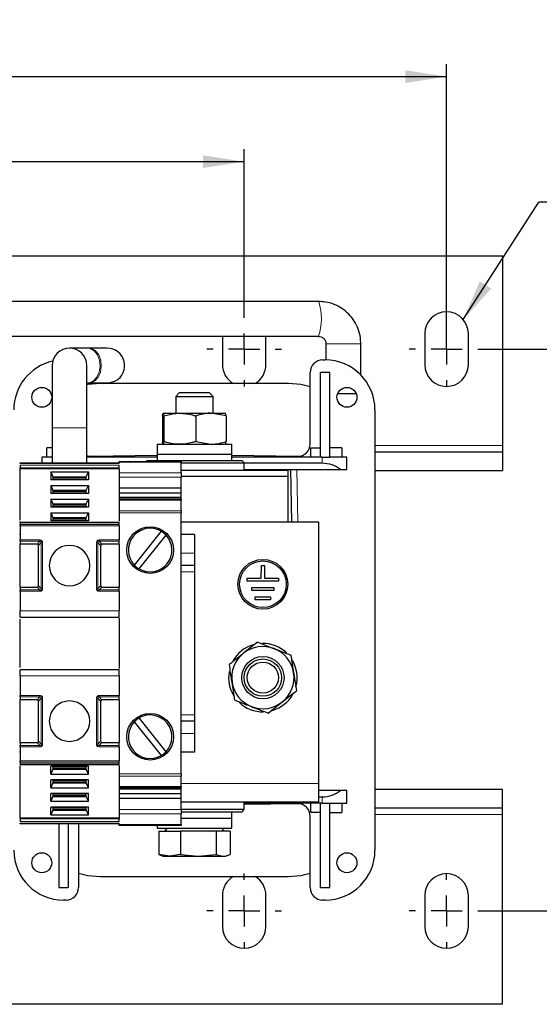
# Model space of a CAD drawing. Header units: millimetres. Extents: x 5 to 418, y 2 to 292.
# Tile 8 of 39: x 116 to 158, y 65 to 144. Entities that reach past the tile are written whole.
import ezdxf

# ---------------------------------------------------------------- set-up
doc = ezdxf.new("R2010")
doc.units = ezdxf.units.MM
doc.layers.add('SLD-0', color=7, linetype='Continuous')
doc.styles.add('SLDTEXTSTYLE0', font='TXT', dxfattribs={"width": 0.605})
doc.dimstyles.new('SLDDIMSTYLE0', dxfattribs={"dimtxt": 3.5, "dimasz": 3.302, "dimexe": 0, "dimexo": 0.0625, "dimgap": 0.875, "dimtad": 1, "dimlfac": 2, "dimrnd": 1e-09, "dimzin": 12, "dimdsep": 46, "dimtxsty": 'SLDTEXTSTYLE0', "dimsah": 1, "dimcen": 0.09, "dimadec": 0, "dimazin": 3, "dimtfac": 1, "dimtofl": 0, "dimtmove": 0, "dimatfit": 3, "dimfxl": 1, "dimfrac": 2, "dimtolj": 1, "dimtzin": 12, "dimarcsym": 0})
doc.dimstyles.new('SLDDIMSTYLE1', dxfattribs={"dimtxt": 3.5, "dimasz": 3.302, "dimexe": 0, "dimexo": 0.0625, "dimgap": 0.875, "dimtad": 1, "dimdec": 0, "dimlfac": 2, "dimrnd": 1e-09, "dimzin": 12, "dimdsep": 46, "dimtxsty": 'SLDTEXTSTYLE0', "dimsah": 1, "dimcen": 0.09, "dimadec": 0, "dimazin": 3, "dimtfac": 1, "dimtofl": 0, "dimtmove": 0, "dimatfit": 3, "dimfxl": 1, "dimfrac": 2, "dimtolj": 1, "dimtzin": 12, "dimarcsym": 0})
doc.dimstyles.new('SLDDIMSTYLE2', dxfattribs={"dimtxt": 0.18, "dimasz": 3.302, "dimexe": 0, "dimexo": 0.0625, "dimgap": 0, "dimtad": 0, "dimtih": 1, "dimtoh": 1, "dimdec": 0, "dimrnd": 1e-09, "dimzin": 0, "dimdsep": 46, "dimtxsty": 'Standard', "dimsah": 1, "dimcen": 0.09, "dimadec": 0, "dimazin": 0, "dimtfac": 3.302, "dimtdec": 0, "dimtofl": 0, "dimtmove": 0, "dimatfit": 3, "dimfxl": 1, "dimfrac": 2, "dimtolj": 1, "dimtzin": 0, "dimarcsym": 0})

# ---------------------------------------------------------------- blocks, each defined once
blk = doc.blocks.new('_D_4')
at = {"layer": 'SLD-0'}
for p, q in [((153.644, 117.838), (166.144, 117.838)), ((165.144, 117.838), (165.144, 72.688)), ((153.644, 72.688), (166.144, 72.688))]:
    blk.add_line(p, q, dxfattribs=at)
for points in [[(165.144, 117.838), (164.636, 114.536), (165.652, 114.536)], [(165.144, 72.688), (165.652, 75.99), (164.636, 75.99)]]:
    blk.add_solid(points, dxfattribs=at)
at = {"layer": 'SLD-0', "insert": (160.633, 92.589), "char_height": 3.5, "attachment_point": 1, "rotation": 90, "style": 'SLDTEXTSTYLE0'}
blk.add_mtext('90', dxfattribs=at)
blk = doc.blocks.new('_D_5')
at = {"layer": 'SLD-0'}
for p, q in [((66.394, 120.838), (66.394, 133.898)), ((134.394, 120.838), (134.394, 133.898)), ((66.394, 132.898), (134.394, 132.898))]:
    blk.add_line(p, q, dxfattribs=at)
for points in [[(66.394, 132.898), (69.696, 132.39), (69.696, 133.406)], [(134.394, 132.898), (131.092, 133.406), (131.092, 132.39)]]:
    blk.add_solid(points, dxfattribs=at)
at = {"layer": 'SLD-0', "insert": (96.384, 137.41), "char_height": 3.5, "attachment_point": 1, "style": 'SLDTEXTSTYLE0'}
blk.add_mtext('136', dxfattribs=at)
blk = doc.blocks.new('_D_6')
at = {"layer": 'SLD-0'}
for p, q in [((50.144, 119.088), (50.144, 140.732)), ((150.644, 119.088), (150.644, 140.732)), ((50.144, 139.732), (150.644, 139.732))]:
    blk.add_line(p, q, dxfattribs=at)
for points in [[(50.144, 139.732), (53.446, 139.224), (53.446, 140.24)], [(150.644, 139.732), (147.342, 140.24), (147.342, 139.224)]]:
    blk.add_solid(points, dxfattribs=at)
at = {"layer": 'SLD-0', "insert": (96.384, 144.244), "char_height": 3.5, "attachment_point": 1, "style": 'SLDTEXTSTYLE0'}
blk.add_mtext('201', dxfattribs=at)
blk = doc.blocks.new('SW_NOTE_0_17')
at = {"layer": 'SLD-0', "color": 0}
blk.add_line((14.318, 0), (0, 0), dxfattribs=at)
at = {"layer": 'SLD-0', "color": 0, "attachment_point": 1, "style": 'SLDTEXTSTYLE0'}
for s, insert, char_height in [('für M6', (0.497, 9.761), 3.5), ('for M6', (1.687, 4.096), 3.175)]:
    blk.add_mtext(s, dxfattribs=dict(at, insert=insert, char_height=char_height))
blk = doc.blocks.new('SW_CENTERMARKSYMBOL_2')
at = {"layer": 'SLD-0', "color": 0}
for p, q in [((0, 2.5), (0, 3)), ((0, 0), (0, 1.25)), ((-2.5, 0), (-3, 0)), ((0, 0), (-1.25, 0)), ((0, 0), (0, -1.25)), ((0, 0), (1.25, 0)), ((2.5, 0), (3, 0)), ((0, -2.5), (0, -3))]:
    blk.add_line(p, q, dxfattribs=at)
blk = doc.blocks.new('SW_CENTERMARKSYMBOL_3')
at = {"layer": 'SLD-0', "color": 0}
for p, q in [((0, 2.5), (0, 3)), ((0, 0), (0, 1.25)), ((-2.5, 0), (-3, 0)), ((0, 0), (-1.25, 0)), ((0, 0), (0, -1.25)), ((0, 0), (1.25, 0)), ((2.5, 0), (3, 0)), ((0, -2.5), (0, -3))]:
    blk.add_line(p, q, dxfattribs=at)
blk = doc.blocks.new('SW_CENTERMARKSYMBOL_4')
at = {"layer": 'SLD-0', "color": 0}
for p, q in [((0, 2.5), (0, 3)), ((0, 0), (0, 1.25)), ((-2.5, 0), (-3, 0)), ((0, 0), (-1.25, 0)), ((0, 0), (0, -1.25)), ((0, 0), (1.25, 0)), ((2.5, 0), (3, 0)), ((0, -2.5), (0, -3))]:
    blk.add_line(p, q, dxfattribs=at)
blk = doc.blocks.new('SW_CENTERMARKSYMBOL_5')
at = {"layer": 'SLD-0', "color": 0}
for p, q in [((0, 2.5), (0, 3)), ((0, 0), (0, 1.25)), ((-2.5, 0), (-3, 0)), ((0, 0), (-1.25, 0)), ((0, 0), (0, -1.25)), ((0, 0), (1.25, 0)), ((2.5, 0), (3, 0)), ((0, -2.5), (0, -3))]:
    blk.add_line(p, q, dxfattribs=at)

msp = doc.modelspace()

# ---------------------------------------------------------------- linework, layer by layer
at = {"color": 7, "linetype": 'Continuous', "lineweight": 25}
for p, q in [((45.6444, 125.338), (155.1444, 125.338)), ((155.1444, 125.338), (155.1444, 110.088)), ((140.3718, 121.663), (102.9553, 121.663)), ((102.9553, 118.863), (140.3718, 118.863)), ((132.6444, 118.863), (132.6444, 116.588)), ((136.1444, 116.588), (136.1444, 118.863)), ((148.8944, 119.088), (148.8944, 116.588)), ((152.3944, 116.588), (152.3944, 119.088)), ((121.8338, 117.913), (120.3694, 117.913)), ((121.9299, 117.913), (121.8338, 117.913)), ((123.3944, 117.913), (121.9299, 117.913)), ((140.9569, 118.263), (140.9569, 116.9625)), ((143.7569, 115.7569), (143.7569, 118.263)), ((118.9694, 116.513), (118.9694, 111.513)), ((121.7694, 111.513), (121.7694, 116.513)), ((140.6944, 116.963), (140.8944, 116.963)), ((139.6944, 110.2213), (139.6944, 115.963)), ((140.5194, 109.163), (140.5194, 115.963)), ((141.2694, 115.963), (140.5194, 115.963)), ((141.2694, 109.163), (141.2694, 115.963)), ((121.7694, 115.113), (121.8338, 115.113)), ((121.8338, 115.113), (121.9299, 115.113)), ((121.9299, 115.113), (123.3944, 115.113)), ((137.9569, 115.0755), (122.8319, 115.0755)), ((123.0346, 115.0755), (123.5183, 115.1185)), ((129.2011, 114.338), (128.8944, 114.0312)), ((128.8944, 114.0312), (128.8944, 112.688)), ((128.8944, 114.0312), (131.8944, 114.0312)), ((129.2011, 114.338), (131.5876, 114.338)), ((131.8944, 114.0312), (131.5876, 114.338)), ((131.8944, 112.688), (131.8944, 114.0312)), ((141.9027, 114.263), (143.386, 114.263)), ((127.8404, 112.4647), (127.8962, 112.688)), ((127.8404, 112.4647), (127.8404, 110.4113)), ((127.8962, 112.688), (129.229, 112.688)), ((127.952, 112.4647), (127.952, 110.4113)), ((129.229, 112.688), (131.7271, 112.688)), ((130.5059, 112.4647), (130.5059, 110.4113)), ((132.9483, 112.4647), (131.7271, 112.688)), ((131.7271, 112.688), (132.8925, 112.688)), ((132.9483, 112.4647), (132.8925, 112.688)), ((132.9483, 112.4647), (132.9483, 110.4113)), ((144.8944, 112.963), (144.8944, 77.563)), ((118.9694, 111.513), (118.9694, 108.688)), ((121.7694, 108.688), (121.7694, 111.513)), ((127.3944, 110.188), (127.3944, 109.388)), ((127.3944, 110.188), (133.3944, 110.188)), ((127.952, 110.4113), (127.8962, 110.188)), ((130.5059, 110.4113), (131.7271, 110.188)), ((133.3944, 109.388), (133.3944, 110.188)), ((155.1444, 110.088), (155.1444, 109.588)), ((118.5444, 109.163), (118.5444, 109.913)), ((118.9694, 109.913), (118.5444, 109.913)), ((122.1114, 109.2214), (127.3944, 109.3117)), ((127.3944, 109.388), (127.3944, 108.888)), ((127.3944, 109.388), (133.3944, 109.388)), ((133.3944, 108.888), (133.3944, 109.388)), ((133.3944, 109.3117), (138.6773, 109.2214)), ((139.7444, 109.913), (140.5194, 109.913)), ((139.7444, 109.163), (139.7444, 109.913)), ((142.2444, 109.913), (141.2694, 109.913)), ((142.2444, 109.913), (142.2444, 109.163)), ((144.8944, 109.588), (155.1444, 109.588)), ((155.1444, 109.588), (155.1444, 108.088)), ((116.3944, 108.688), (124.3444, 108.688)), ((118.1444, 109.163), (118.1444, 108.688)), ((118.9694, 109.163), (118.1444, 109.163)), ((127.3944, 109.163), (121.7694, 109.163)), ((124.3444, 108.813), (129.3444, 108.813)), ((124.3444, 108.7398), (124.3444, 108.813)), ((126.5944, 108.888), (126.5194, 108.813)), ((126.5944, 108.888), (127.3914, 108.888)), ((127.3914, 108.888), (134.1944, 108.888)), ((129.3444, 108.813), (129.3444, 108.7398)), ((129.3444, 107.8898), (129.3444, 108.7398)), ((129.3444, 108.688), (134.3944, 108.688)), ((140.6444, 109.163), (133.3944, 109.163)), ((134.3944, 108.688), (134.1944, 108.888)), ((134.3944, 108.088), (134.3944, 108.688)), ((140.6444, 108.663), (134.3944, 108.663)), ((140.6444, 109.163), (141.2689, 109.163)), ((141.2689, 109.163), (141.2694, 109.163)), ((142.6444, 109.163), (141.2694, 109.163)), ((142.6444, 108.163), (142.6444, 109.163)), ((116.3944, 108.2209), (116.3944, 108.2916)), ((124.3444, 108.2209), (116.3944, 108.2209)), ((116.3944, 104.0822), (116.3944, 108.2209)), ((118.857, 107.9733), (118.857, 107.3371)), ((118.857, 107.9733), (121.8817, 107.9733)), ((118.857, 107.9733), (119.0319, 107.5845)), ((121.7069, 107.5845), (121.8817, 107.9733)), ((121.8817, 107.9733), (121.8817, 107.3371)), ((124.3444, 108.2209), (124.3444, 108.2916)), ((124.3444, 108.2209), (124.3444, 103.9992)), ((137.8944, 108.088), (129.3444, 108.088)), ((129.3444, 107.8898), (129.3444, 107.5362)), ((134.3944, 108.163), (142.12, 108.163)), ((137.8944, 108.088), (137.8944, 107.588)), ((138.1194, 108.163), (138.1904, 103.938)), ((142.12, 108.163), (142.6444, 108.163)), ((144.8944, 108.088), (155.1444, 108.088)), ((116.3944, 107.588), (116.3444, 107.588)), ((121.8817, 107.3371), (118.857, 107.3371)), ((118.857, 106.8773), (121.8817, 106.8773)), ((118.857, 106.8773), (118.857, 106.2411)), ((118.857, 106.8773), (119.0319, 106.4885)), ((119.0319, 107.5845), (119.0319, 107.3371)), ((119.0319, 107.5845), (121.7069, 107.5845)), ((119.0319, 107.5138), (121.7069, 107.5138)), ((121.7069, 107.3371), (121.7069, 107.5845)), ((121.7069, 106.4885), (121.8817, 106.8773)), ((121.8817, 106.8773), (121.8817, 106.2411)), ((137.8944, 107.588), (129.3444, 107.588)), ((129.3444, 106.6523), (129.3444, 107.5362)), ((137.8944, 107.588), (137.8944, 103.938)), ((121.8817, 106.2411), (118.857, 106.2411)), ((119.0319, 106.4885), (119.0319, 106.2411)), ((119.0319, 106.4885), (121.7069, 106.4885)), ((119.0319, 106.4178), (121.7069, 106.4178)), ((121.7069, 106.2411), (121.7069, 106.4885)), ((129.3444, 106.6523), (124.3444, 106.6523)), ((129.3444, 106.2634), (124.3444, 106.2634)), ((129.3444, 106.2634), (129.3444, 106.6523)), ((129.3444, 105.9099), (129.3444, 106.2634)), ((118.857, 105.7813), (121.8817, 105.7813)), ((118.857, 105.7813), (118.857, 105.1451)), ((118.857, 105.7813), (119.0319, 105.3925)), ((119.0319, 105.3925), (119.0319, 105.1451)), ((119.0319, 105.3925), (121.7069, 105.3925)), ((119.0319, 105.3218), (121.7069, 105.3218)), ((121.7069, 105.3925), (121.8817, 105.7813)), ((121.7069, 105.1451), (121.7069, 105.3925)), ((121.8817, 105.7813), (121.8817, 105.1451)), ((129.3444, 105.9099), (124.3444, 105.9099)), ((129.3444, 105.771), (124.3444, 105.771)), ((129.3444, 105.771), (129.3444, 105.9099)), ((129.3444, 105.771), (129.3444, 105.6977)), ((129.3444, 104.8477), (129.3444, 105.6977)), ((121.8817, 105.1451), (118.857, 105.1451)), ((118.857, 104.6853), (121.8817, 104.6853)), ((118.857, 104.6853), (118.857, 104.0491)), ((118.857, 104.6853), (119.0319, 104.2965)), ((121.7069, 104.2965), (121.8817, 104.6853)), ((121.8817, 104.6853), (121.8817, 104.0491)), ((129.3444, 104.8477), (129.3444, 104.671)), ((129.3444, 83.705), (129.3444, 104.671)), ((116.3944, 103.938), (116.3444, 103.938)), ((124.3462, 103.9162), (116.3924, 103.9162)), ((116.3944, 103.8722), (116.3944, 103.7319)), ((121.8817, 104.0491), (118.857, 104.0491)), ((119.0319, 104.2965), (119.0319, 104.0491)), ((119.0319, 104.2965), (121.7069, 104.2965)), ((119.0319, 104.2258), (121.7069, 104.2258)), ((121.7069, 104.0491), (121.7069, 104.2965)), ((124.3444, 103.7319), (124.3444, 103.8722)), ((140.3944, 103.938), (129.3444, 103.938)), ((140.3944, 82.938), (140.3944, 103.938)), ((116.3944, 102.938), (116.3444, 102.938)), ((116.3944, 103.6259), (116.3944, 102.5001)), ((124.3444, 103.6259), (124.3444, 102.5001)), ((127.7263, 103.1995), (125.571, 100.4876)), ((125.9624, 100.1765), (128.1177, 102.8884)), ((130.3944, 102.938), (129.3444, 102.938)), ((130.3944, 102.938), (130.3944, 101.438)), ((116.3944, 102.3941), (116.3944, 102.163)), ((117.7633, 102.163), (116.3944, 102.163)), ((116.3944, 98.713), (116.3944, 102.163)), ((124.3444, 102.163), (122.9754, 102.163)), ((124.3444, 102.163), (124.3444, 102.3941)), ((124.3444, 102.163), (124.3444, 98.713)), ((117.8694, 98.8191), (117.8694, 102.0569)), ((122.8694, 102.0569), (122.8694, 98.8191)), ((130.3944, 101.438), (130.3944, 100.438)), ((116.3944, 100.438), (116.3444, 100.438)), ((130.3944, 100.438), (129.3444, 100.438)), ((130.3944, 100.438), (130.3944, 99.938)), ((130.3944, 99.938), (130.3944, 88.438)), ((135.7702, 99.4382), (135.772, 100.4382)), ((135.772, 100.4382), (136.022, 100.4378)), ((136.022, 100.4378), (136.0202, 99.4378)), ((134.6448, 99.1902), (134.6452, 99.4402)), ((137.1448, 99.1858), (134.6448, 99.1902)), ((134.6452, 99.4402), (135.7702, 99.4382)), ((136.0202, 99.4378), (137.1452, 99.4358)), ((137.1452, 99.4358), (137.1448, 99.1858)), ((116.3944, 98.713), (117.7633, 98.713)), ((116.3944, 98.713), (116.3944, 98.4819)), ((116.3944, 98.3759), (116.3944, 96.8005)), ((122.9754, 98.713), (124.3444, 98.713)), ((124.3444, 98.4819), (124.3444, 98.713)), ((124.3444, 98.3759), (124.3444, 96.8005)), ((135.0185, 98.4395), (135.0189, 98.6895)), ((136.7685, 98.4365), (135.0185, 98.4395)), ((135.0189, 98.6895), (136.7689, 98.6865)), ((136.7689, 98.6865), (136.7685, 98.4365)), ((135.2672, 97.6891), (135.2676, 97.9391)), ((136.5172, 97.6869), (135.2672, 97.6891)), ((135.2676, 97.9391), (136.5176, 97.9369)), ((136.5176, 97.9369), (136.5172, 97.6869)), ((116.3944, 96.3005), (124.3444, 96.3005)), ((116.3944, 92.2415), (116.3944, 96.1345)), ((124.3444, 96.2175), (124.3444, 92.1585)), ((135.4622, 94.2922), (134.3343, 93.3915)), ((138.1501, 93.2394), (138.3662, 91.8123)), ((124.3444, 92.0755), (116.3944, 92.0755)), ((116.3944, 91.5755), (116.3944, 90.0001)), ((124.3444, 91.5755), (124.3444, 90.0001)), ((133.6386, 89.6366), (133.4225, 91.0637)), ((116.3944, 89.8941), (116.3944, 89.663)), ((117.7633, 89.663), (116.3944, 89.663)), ((116.3944, 86.213), (116.3944, 89.663)), ((117.8694, 86.3191), (117.8694, 89.5569)), ((122.8694, 89.5569), (122.8694, 86.3191)), ((124.3444, 89.663), (122.9754, 89.663)), ((124.3444, 89.663), (124.3444, 89.8941)), ((124.3444, 89.663), (124.3444, 86.213)), ((136.3265, 88.5838), (137.4544, 89.4845)), ((116.3944, 87.938), (116.3444, 87.938)), ((125.571, 87.8884), (127.7263, 85.1765)), ((128.1177, 85.4876), (125.9624, 88.1995)), ((130.3944, 87.938), (129.3444, 87.938)), ((130.3944, 88.438), (130.3944, 87.938)), ((130.3944, 87.938), (130.3944, 86.938)), ((130.3944, 86.938), (130.3944, 85.438)), ((116.3944, 86.213), (117.7633, 86.213)), ((116.3944, 86.213), (116.3944, 85.9819)), ((116.3944, 85.8759), (116.3944, 84.7501)), ((122.9754, 86.213), (124.3444, 86.213)), ((124.3444, 85.9819), (124.3444, 86.213)), ((124.3444, 85.8759), (124.3444, 84.7501)), ((116.3944, 85.438), (116.3444, 85.438)), ((130.3944, 85.438), (129.3444, 85.438)), ((116.3925, 84.4598), (124.3463, 84.4598)), ((116.3944, 84.6441), (116.3944, 84.5038)), ((116.3944, 80.1551), (116.3944, 84.3377)), ((121.8817, 84.3269), (118.857, 84.3269)), ((118.857, 83.6907), (118.857, 84.3269)), ((119.0319, 84.0795), (118.857, 83.6907)), ((119.0319, 84.3269), (119.0319, 84.0795)), ((119.0319, 84.1502), (121.7069, 84.1502)), ((119.0319, 84.0795), (121.7069, 84.0795)), ((121.7069, 84.0795), (121.7069, 84.3269)), ((121.8817, 83.6907), (121.7069, 84.0795)), ((121.8817, 83.6907), (121.8817, 84.3269)), ((124.3444, 84.5038), (124.3444, 84.6441)), ((124.3444, 84.3768), (124.3444, 80.1551)), ((118.857, 83.6907), (121.8817, 83.6907)), ((121.8817, 83.2309), (118.857, 83.2309)), ((118.857, 82.5947), (118.857, 83.2309)), ((119.0319, 83.2309), (119.0319, 82.9835)), ((121.7069, 82.9835), (121.7069, 83.2309)), ((121.8817, 82.5947), (121.8817, 83.2309)), ((129.3444, 83.705), (129.3444, 83.5282)), ((129.3444, 82.6782), (129.3444, 83.5282)), ((119.0319, 82.9835), (118.857, 82.5947)), ((118.857, 82.5947), (121.8817, 82.5947)), ((119.0319, 83.0542), (121.7069, 83.0542)), ((119.0319, 82.9835), (121.7069, 82.9835)), ((121.8817, 82.5947), (121.7069, 82.9835)), ((124.3444, 82.605), (129.3444, 82.605)), ((129.3444, 82.4661), (124.3444, 82.4661)), ((129.3444, 82.6782), (129.3444, 82.605)), ((129.3444, 82.4661), (129.3444, 82.605)), ((129.3444, 82.1126), (129.3444, 82.4661)), ((140.3944, 81.438), (140.3944, 82.938)), ((142.12, 82.363), (140.3944, 82.363)), ((142.6444, 82.363), (142.12, 82.363)), ((142.6444, 81.363), (142.6444, 82.363)), ((155.1444, 82.438), (144.8944, 82.438)), ((155.1444, 80.938), (155.1444, 82.438)), ((121.8817, 82.1349), (118.857, 82.1349)), ((118.857, 81.4987), (118.857, 82.1349)), ((119.0319, 81.8875), (118.857, 81.4987)), ((118.857, 81.4987), (121.8817, 81.4987)), ((119.0319, 82.1349), (119.0319, 81.8875)), ((119.0319, 81.9582), (121.7069, 81.9582)), ((119.0319, 81.8875), (121.7069, 81.8875)), ((121.7069, 81.8875), (121.7069, 82.1349)), ((121.8817, 81.4987), (121.7069, 81.8875)), ((121.8817, 81.4987), (121.8817, 82.1349)), ((129.3444, 82.1126), (124.3444, 82.1126)), ((129.3444, 81.7237), (124.3444, 81.7237)), ((129.3444, 81.7237), (129.3444, 82.1126)), ((129.3444, 80.8398), (129.3444, 81.7237)), ((140.3944, 81.863), (140.6444, 81.863)), ((116.3944, 81.438), (116.3444, 81.438)), ((121.8817, 81.0388), (118.857, 81.0388)), ((118.857, 80.4026), (118.857, 81.0388)), ((119.0319, 80.7915), (118.857, 80.4026)), ((119.0319, 81.0388), (119.0319, 80.7915)), ((119.0319, 80.8622), (121.7069, 80.8622)), ((119.0319, 80.7915), (121.7069, 80.7915)), ((121.7069, 80.7915), (121.7069, 81.0388)), ((121.8817, 80.4026), (121.7069, 80.7915)), ((121.8817, 80.4026), (121.8817, 81.0388)), ((140.3944, 81.438), (129.3444, 81.438)), ((129.3444, 80.8398), (129.3444, 80.4862)), ((134.3944, 80.838), (129.3444, 80.838)), ((134.1944, 80.638), (134.3944, 80.838)), ((134.3944, 80.838), (134.3944, 81.438)), ((140.6444, 81.363), (134.3944, 81.363)), ((138.6773, 81.3046), (134.3944, 81.2314)), ((139.7444, 80.613), (139.7444, 81.363)), ((140.5194, 74.563), (140.5194, 81.363)), ((140.6444, 81.363), (141.2689, 81.363)), ((141.2694, 81.363), (141.2689, 81.363)), ((141.2694, 81.363), (142.6444, 81.363)), ((141.2694, 74.563), (141.2694, 81.363)), ((142.2444, 81.363), (142.2444, 80.613)), ((155.1444, 80.938), (144.8944, 80.938)), ((155.1444, 80.438), (155.1444, 80.938)), ((124.3444, 80.1551), (116.3944, 80.1551)), ((116.3944, 80.1551), (116.3944, 80.0843)), ((118.857, 80.4026), (121.8817, 80.4026)), ((124.3444, 80.1551), (124.3444, 80.0843)), ((134.1944, 80.638), (129.3444, 80.638)), ((129.3444, 79.6362), (129.3444, 80.4862)), ((129.3444, 80.138), (133.3944, 80.138)), ((133.3944, 80.138), (133.3944, 80.638)), ((133.3944, 79.338), (133.3944, 80.138)), ((139.6944, 74.563), (139.6944, 80.3047)), ((140.5194, 80.613), (139.7444, 80.613)), ((141.2694, 80.613), (142.2444, 80.613)), ((155.1444, 65.188), (155.1444, 80.438)), ((124.3444, 79.688), (116.3944, 79.688)), ((119.5194, 79.688), (119.5194, 74.563)), ((120.2694, 79.688), (120.2694, 74.563)), ((121.0944, 79.688), (121.0944, 74.563)), ((124.3444, 79.563), (124.3444, 79.6362)), ((129.3444, 79.563), (124.3444, 79.563)), ((127.3944, 79.563), (127.3944, 79.338)), ((127.3944, 79.338), (133.3944, 79.338)), ((128.1744, 79.338), (128.03, 79.088)), ((129.3444, 79.6362), (129.3444, 79.563)), ((132.7587, 79.088), (132.6144, 79.338)), ((127.5307, 79.088), (127.5307, 77.2288)), ((127.5307, 79.088), (129.2785, 79.088)), ((129.2785, 79.088), (129.2785, 77.2288)), ((132.1421, 79.088), (129.2785, 79.088)), ((132.1421, 79.088), (132.1421, 77.2288)), ((133.258, 79.088), (132.1421, 79.088)), ((133.258, 79.088), (133.258, 77.2288)), ((128.4046, 77.088), (127.5307, 77.2288)), ((127.6836, 77.1647), (127.8944, 77.088)), ((127.8944, 77.088), (128.4046, 77.088)), ((129.2785, 77.2288), (128.4046, 77.088)), ((128.4046, 77.088), (130.7103, 77.088)), ((129.2785, 77.2288), (130.7103, 77.088)), ((130.7103, 77.088), (132.1421, 77.2288)), ((130.7103, 77.088), (132.7, 77.088)), ((132.7, 77.088), (132.8944, 77.088)), ((132.8944, 77.088), (133.1051, 77.1647)), ((122.8319, 75.4505), (137.9569, 75.4505)), ((119.5194, 74.563), (120.2694, 74.563)), ((140.5194, 74.563), (141.2694, 74.563)), ((132.6444, 73.938), (132.6444, 71.438)), ((136.1444, 71.438), (136.1444, 73.938)), ((148.8944, 73.938), (148.8944, 71.438)), ((152.3944, 71.438), (152.3944, 73.938)), ((120.0944, 73.563), (119.8944, 73.563)), ((140.8944, 73.563), (140.6944, 73.563)), ((155.1444, 65.188), (45.6444, 65.188))]:
    msp.add_line(p, q, dxfattribs=at)
at = {"color": 7, "linetype": 'Continuous', "lineweight": 18}
for p, q in [((140.3926, 121.6526), (140.3718, 121.663)), ((140.9569, 118.263), (143.7569, 118.263)), ((121.7694, 111.513), (118.9694, 111.513)), ((144.8944, 110.088), (155.1444, 110.088)), ((116.3944, 108.6441), (124.3444, 108.6441)), ((124.3444, 108.5038), (116.3944, 108.5038)), ((129.3444, 108.7398), (124.3444, 108.7398)), ((127.3914, 108.888), (127.3321, 108.813)), ((140.6444, 108.663), (140.6444, 109.163)), ((124.3444, 108.2916), (116.3944, 108.2916)), ((124.3444, 107.8898), (129.3444, 107.8898)), ((138.6904, 103.938), (138.6194, 108.163)), ((119.0319, 107.3901), (121.7069, 107.3901)), ((129.3444, 107.5362), (124.3444, 107.5362)), ((119.0319, 106.2941), (121.7069, 106.2941)), ((129.3444, 105.6977), (124.3444, 105.6977)), ((119.0319, 105.198), (121.7069, 105.198)), ((124.3444, 104.8477), (129.3444, 104.8477)), ((129.3444, 104.671), (124.3444, 104.671)), ((124.3444, 103.8722), (116.3944, 103.8722)), ((124.3444, 103.7319), (116.3944, 103.7319)), ((119.0319, 104.102), (121.7069, 104.102)), ((124.3444, 103.6259), (116.3944, 103.6259)), ((116.3944, 102.5001), (117.9944, 102.5001)), ((116.3944, 102.3941), (117.9944, 102.3941)), ((117.7633, 102.163), (117.9944, 102.3941)), ((118.1004, 102.288), (117.8694, 102.0569)), ((118.1004, 102.288), (118.1004, 98.588)), ((118.2065, 102.288), (118.2065, 98.588)), ((122.5322, 98.588), (122.5322, 102.288)), ((122.6383, 98.588), (122.6383, 102.288)), ((122.8694, 102.0569), (122.6383, 102.288)), ((122.7444, 102.5001), (124.3444, 102.5001)), ((122.7444, 102.3941), (124.3444, 102.3941)), ((122.7444, 102.3941), (122.9754, 102.163)), ((116.3944, 101.438), (116.3444, 101.438)), ((130.3944, 101.438), (129.3444, 101.438)), ((116.3944, 99.938), (116.3444, 99.938)), ((130.3944, 99.938), (129.3444, 99.938)), ((117.9944, 98.4819), (116.3944, 98.4819)), ((117.9944, 98.3759), (116.3944, 98.3759)), ((117.9944, 98.4819), (117.7633, 98.713)), ((117.8694, 98.8191), (118.1004, 98.588)), ((122.6383, 98.588), (122.8694, 98.8191)), ((122.9754, 98.713), (122.7444, 98.4819)), ((122.7444, 98.3759), (122.7444, 98.4819)), ((124.3444, 98.4819), (122.7444, 98.4819)), ((124.3444, 98.3759), (122.7444, 98.3759)), ((116.3944, 96.8005), (124.3444, 96.8005)), ((124.3444, 91.5755), (116.3944, 91.5755)), ((116.3944, 90.0001), (117.9944, 90.0001)), ((116.3944, 89.8941), (117.9944, 89.8941)), ((117.7633, 89.663), (117.9944, 89.8941)), ((118.1004, 89.788), (117.8694, 89.5569)), ((117.9944, 90.0001), (117.9944, 89.8941)), ((118.1004, 89.788), (118.1004, 86.088)), ((118.2065, 89.788), (118.2065, 86.088)), ((122.5322, 86.088), (122.5322, 89.788)), ((122.6383, 86.088), (122.6383, 89.788)), ((122.8694, 89.5569), (122.6383, 89.788)), ((122.7444, 90.0001), (124.3444, 90.0001)), ((122.7444, 89.8941), (124.3444, 89.8941)), ((122.7444, 89.8941), (122.9754, 89.663)), ((116.3944, 88.438), (116.3444, 88.438)), ((130.3944, 88.438), (129.3444, 88.438)), ((116.3944, 86.938), (116.3444, 86.938)), ((117.8694, 86.3191), (118.1004, 86.088)), ((122.6383, 86.088), (122.8694, 86.3191)), ((130.3944, 86.938), (129.3444, 86.938)), ((117.9944, 85.9819), (116.3944, 85.9819)), ((117.9944, 85.8759), (116.3944, 85.8759)), ((117.9944, 85.9819), (117.7633, 86.213)), ((122.9754, 86.213), (122.7444, 85.9819)), ((124.3444, 85.9819), (122.7444, 85.9819)), ((124.3444, 85.8759), (122.7444, 85.8759)), ((116.3944, 84.7501), (124.3444, 84.7501)), ((116.3944, 84.6441), (124.3444, 84.6441)), ((124.3444, 84.5038), (116.3944, 84.5038)), ((119.0319, 84.274), (121.7069, 84.274)), ((119.0319, 83.1779), (121.7069, 83.1779)), ((124.3444, 83.705), (129.3444, 83.705)), ((129.3444, 83.5282), (124.3444, 83.5282)), ((116.3944, 82.938), (116.3444, 82.938)), ((124.3444, 82.6782), (129.3444, 82.6782)), ((140.3944, 82.938), (129.3444, 82.938)), ((119.0319, 82.0819), (121.7069, 82.0819)), ((140.6444, 81.363), (140.6444, 81.863)), ((119.0319, 80.9859), (121.7069, 80.9859)), ((124.3444, 80.8398), (129.3444, 80.8398)), ((124.3444, 80.0843), (116.3944, 80.0843)), ((129.3444, 80.4862), (124.3444, 80.4862)), ((155.1444, 80.438), (144.8944, 80.438)), ((124.3444, 79.8722), (116.3944, 79.8722)), ((124.3444, 79.7319), (116.3944, 79.7319)), ((124.3444, 79.6362), (129.3444, 79.6362))]:
    msp.add_line(p, q, dxfattribs=at)
at = {"color": 7, "linetype": 'Continuous', "lineweight": 18, "flags": 128}
for points in [[(122.2989, 115.2771), (122.5698, 115.5766), (122.7518, 115.9891), (122.8232, 116.4647), (122.7752, 116.9462), (122.6137, 117.3754), (122.3581, 117.7006), (122.0392, 117.8825), (121.8338, 117.913)], [(122.395, 115.2771), (122.6658, 115.5766), (122.8479, 115.9891), (122.9192, 116.4647), (122.8713, 116.9462), (122.7097, 117.3754), (122.4541, 117.7006), (122.1353, 117.8825), (121.9299, 117.913)], [(121.8338, 115.113), (121.972, 115.1267), (122.2989, 115.2771)], [(121.9299, 115.113), (122.0681, 115.1267), (122.395, 115.2771)], [(122.0418, 115.113), (122.1183, 115.0559), (122.1567, 115.0357)], [(122.1207, 115.113), (122.19, 115.0622), (122.2254, 115.0434)]]:
    msp.add_lwpolyline(points, dxfattribs=at)
at = {"color": 7, "linetype": 'Continuous', "lineweight": 25, "flags": 128}
for points in [[(122.8319, 115.0755), (121.8334, 114.9881), (121.7694, 114.9765)], [(123.3944, 115.113), (123.5898, 115.1267), (124.0521, 115.2771)], [(139.6944, 114.8067), (138.9553, 114.9881), (137.9569, 115.0755)], [(121.7694, 109.2755), (121.914, 109.2377), (122.1114, 109.2214)], [(121.0944, 75.7193), (121.8334, 75.5378), (122.8319, 75.4505)], [(137.9569, 75.4505), (138.9553, 75.5378), (139.6944, 75.7193)]]:
    msp.add_lwpolyline(points, dxfattribs=at)
at = {"color": 7, "linetype": 'Continuous', "lineweight": 25}
for centre, radius in [((118.1444, 113.963), 0.8), ((142.6444, 113.963), 0.8), ((126.8444, 101.688), 1.875), ((135.8944, 98.938), 2), ((135.8944, 98.938), 1.875), ((135.8944, 91.438), 1.6982), ((135.8944, 91.438), 1.5), ((135.8944, 91.438), 1.25), ((126.8444, 86.688), 1.875), ((118.1444, 76.563), 0.8), ((142.6444, 76.563), 0.8)]:
    msp.add_circle(centre, radius, dxfattribs=at)
at = {"color": 7, "linetype": 'Continuous', "lineweight": 18}
msp.add_arc((135.7646, 120.2922), 4.8238, 342.765476, 16.380392, dxfattribs=at)
at = {"color": 7, "linetype": 'Continuous', "lineweight": 25}
for centre, radius, start, end in [((150.6444, 119.088), 1.75, 0, 180), ((120.3694, 116.513), 1.4, 0, 180), ((123.3944, 116.513), 1.4, 298.023236, 90), ((119.8944, 112.963), 4, 102.709444, 180), ((134.3944, 116.588), 1.75, 180, 239.801243), ((134.3944, 116.588), 1.75, 300.198757, 0), ((140.6944, 115.963), 1, 90, 180), ((140.8944, 112.963), 4, 0, 90), ((150.6444, 116.588), 1.75, 180, 0), ((138.6944, 110.2213), 1, 269.02068, 0), ((126.8444, 101.688), 1.75, 59.73765, 223.311228), ((126.8444, 101.688), 1.75, 239.73765, 43.311228), ((126.8444, 101.688), 1.75, 43.311228, 59.73765), ((120.3694, 100.438), 1.625, 90, 270), ((120.3694, 100.438), 1.625, 270, 90), ((126.8444, 101.688), 1.75, 223.311228, 239.73765), ((135.8944, 91.438), 2.75, 46.467296, 90.547954), ((135.8944, 91.438), 2.5, 128.609829, 188.609829), ((135.8944, 91.438), 2.75, 105.755299, 151.602214), ((135.8944, 91.438), 2.5, 68.609829, 128.609829), ((135.8944, 91.438), 2.5, 8.609829, 68.609829), ((135.8944, 91.438), 2.75, 344.621118, 32.926322), ((135.8944, 91.438), 2.75, 169.902262, 211.965534), ((135.8944, 91.438), 2.5, 308.609829, 8.609829), ((135.8944, 91.438), 2.5, 188.609829, 248.609829), ((120.3694, 87.938), 1.625, 90, 270), ((120.3694, 87.938), 1.625, 270, 90), ((135.8944, 91.438), 2.75, 225.869532, 271.067027), ((135.8944, 91.438), 2.5, 248.609829, 308.609829), ((135.8944, 91.438), 2.75, 286.5964, 330.913559), ((126.8444, 86.688), 1.75, 136.688772, 300.26235), ((126.8444, 86.688), 1.75, 120.26235, 136.688772), ((126.8444, 86.688), 1.75, 316.688772, 120.26235), ((126.8444, 86.688), 1.75, 300.26235, 316.688772), ((138.6944, 80.3047), 1, 0, 90.97932), ((119.8944, 77.563), 4, 180, 270), ((140.8944, 77.563), 4, 270, 0), ((134.3944, 73.938), 1.75, 120.198757, 180), ((134.3944, 73.938), 1.75, 0, 59.801243), ((150.6444, 73.938), 1.75, 0, 180), ((120.0944, 74.563), 1, 270, 0), ((140.6944, 74.563), 1, 180, 270), ((134.3944, 71.438), 1.75, 180, 0), ((150.6444, 71.438), 1.75, 180, 0)]:
    msp.add_arc(centre, radius, start, end, dxfattribs=at)
for centre, major_axis, ratio, start_param, end_param in [((140.6444, 107.1245), (2, 0), 0.7692308, 0.7409647, 1.5707963), ((117.6572, 101.9509), (0.1837, 0.1837), 0.5773503, 5.7595865, 6.8067841), ((123.0815, 101.9509), (-0.1837, 0.1837), 0.5773503, 5.7595865, 6.8067841), ((117.6572, 98.9251), (0.1837, -0.1837), 0.5773503, 5.7595865, 6.8067841), ((123.0815, 98.9251), (0.1837, 0.1837), 0.5773503, 2.6179939, 3.6651914), ((117.6572, 89.4509), (-0.1837, -0.1837), 0.5773503, 2.6179939, 3.6651914), ((123.0815, 89.4509), (-0.1837, 0.1837), 0.5773503, 5.7595865, 6.8067841), ((117.6572, 86.4251), (0.1837, -0.1837), 0.5773503, 5.7595865, 6.8067841), ((123.0815, 86.4251), (-0.1837, -0.1837), 0.5773503, 5.7595865, 6.8067841), ((140.6444, 83.4015), (2, 0), 0.7692308, 4.712389, 5.5422206)]:
    msp.add_ellipse(centre, major_axis=major_axis, ratio=ratio, start_param=start_param, end_param=end_param, dxfattribs=at)
for points, knots in [([(143.7569, 118.263), (143.7501, 118.424), (143.7333, 118.8232), (143.5707, 119.4458), (143.2558, 120.0915), (142.8108, 120.6567), (142.2586, 121.1166), (141.623, 121.4477), (140.9816, 121.6333), (140.558, 121.6539), (140.3718, 121.663)], [0, 0, 0, 0, 0.0906389, 0.22464777, 0.35881038, 0.4929525, 0.62703695, 0.7610367, 0.89493953, 1, 1, 1, 1]), ([(140.3718, 118.863), (140.399, 118.8618), (140.5022, 118.8572), (140.6767, 118.7932), (140.8505, 118.6335), (140.9439, 118.4409), (140.9532, 118.3131), (140.9569, 118.263)], [0, 0, 0, 0, 0.09218316, 0.34854063, 0.60336718, 0.84436881, 1, 1, 1, 1]), ([(127.8962, 112.688), (127.8975, 112.6878), (127.9164, 112.6846), (127.9348, 112.5706), (127.952, 112.4647)], [0, 0, 0, 0, 0.0702006, 1, 1, 1, 1]), ([(127.952, 112.4647), (128.2702, 112.5548), (128.6912, 112.674), (129.1234, 112.6853), (129.229, 112.688)], [0, 0, 0, 0, 0.7556342, 1, 1, 1, 1]), ([(129.229, 112.688), (129.5632, 112.6609), (129.9956, 112.626), (130.4116, 112.4945), (130.5059, 112.4647)], [0, 0, 0, 0, 0.7730974, 1, 1, 1, 1]), ([(131.7271, 112.688), (131.6982, 112.6878), (131.2858, 112.6846), (130.8817, 112.5706), (130.5059, 112.4647)], [0, 0, 0, 0, 0.0702006, 1, 1, 1, 1]), ([(127.8962, 110.188), (127.8949, 110.1882), (127.8761, 110.1914), (127.8576, 110.3053), (127.8404, 110.4113)], [0, 0, 0, 0, 0.0702006, 1, 1, 1, 1]), ([(129.229, 110.188), (129.1234, 110.1907), (128.6912, 110.2019), (128.2702, 110.3212), (127.952, 110.4113)], [0, 0, 0, 0, 0.24436583, 1, 1, 1, 1]), ([(130.5059, 110.4113), (130.4116, 110.3815), (129.9956, 110.25), (129.5632, 110.215), (129.229, 110.188)], [0, 0, 0, 0, 0.2269026, 1, 1, 1, 1]), ([(131.7271, 110.188), (131.7561, 110.1882), (132.1684, 110.1914), (132.5725, 110.3053), (132.9483, 110.4113)], [0, 0, 0, 0, 0.0702006, 1, 1, 1, 1]), ([(132.8925, 110.188), (132.8938, 110.1882), (132.9126, 110.1914), (132.9311, 110.3053), (132.9483, 110.4113)], [0, 0, 0, 0, 0.0702006, 1, 1, 1, 1]), ([(135.4622, 94.2922), (135.5615, 94.2533), (135.9993, 94.0818), (136.4543, 93.9036), (136.8061, 93.7658)], [0, 0, 0, 0, 0.2269026, 1, 1, 1, 1]), ([(134.3343, 93.3915), (134.3076, 93.3702), (133.9267, 93.066), (133.5535, 92.768), (133.2064, 92.4908)], [0, 0, 0, 0, 0.0702006, 1, 1, 1, 1]), ([(136.8061, 93.7658), (136.9173, 93.7223), (137.3721, 93.5441), (137.8152, 93.3705), (138.1501, 93.2394)], [0, 0, 0, 0, 0.2443658, 1, 1, 1, 1]), ([(133.4225, 91.0637), (133.4174, 91.0976), (133.3444, 91.5795), (133.2729, 92.0517), (133.2064, 92.4908)], [0, 0, 0, 0, 0.0702006, 1, 1, 1, 1]), ([(138.3662, 91.8123), (138.3713, 91.7784), (138.4443, 91.2965), (138.5158, 90.8242), (138.5823, 90.3851)], [0, 0, 0, 0, 0.0702006, 1, 1, 1, 1]), ([(137.4544, 89.4845), (137.4811, 89.5058), (137.862, 89.81), (138.2352, 90.108), (138.5823, 90.3851)], [0, 0, 0, 0, 0.0702006, 1, 1, 1, 1]), ([(133.6386, 89.6366), (133.7379, 89.5977), (134.1757, 89.4262), (134.6308, 89.248), (134.9826, 89.1102)], [0, 0, 0, 0, 0.2269026, 1, 1, 1, 1]), ([(134.9826, 89.1102), (135.0937, 89.0667), (135.5485, 88.8885), (135.9917, 88.7149), (136.3265, 88.5838)], [0, 0, 0, 0, 0.2443658, 1, 1, 1, 1]), ([(127.5307, 77.2288), (127.5365, 77.226), (127.5892, 77.2009), (127.6428, 77.1929), (127.6905, 77.1857)], [0, 0, 0, 0, 0.1097663, 1, 1, 1, 1]), ([(132.1421, 77.2288), (132.1479, 77.226), (132.3318, 77.1398), (132.5188, 77.1135), (132.7, 77.088)], [0, 0, 0, 0, 0.0314494, 1, 1, 1, 1]), ([(132.7, 77.088), (132.8413, 77.1038), (133.0285, 77.1247), (133.2127, 77.2082), (133.258, 77.2288)], [0, 0, 0, 0, 0.75461458, 1, 1, 1, 1])]:
    msp.add_open_spline(points, degree=3, knots=knots, dxfattribs=at)
for points in [[(116.3944, 108.6441), (116.3944, 108.6506), (116.3944, 108.6637), (116.3944, 108.6773), (116.3944, 108.6863), (116.3944, 108.6874), (116.3944, 108.688)], [(116.3944, 108.5038), (116.3944, 108.4883), (116.3944, 108.4573), (116.3944, 108.3977), (116.3944, 108.3381), (116.3944, 108.3071), (116.3944, 108.2916)], [(124.3444, 108.6441), (124.3444, 108.6506), (124.3444, 108.6637), (124.3444, 108.6773), (124.3444, 108.6863), (124.3444, 108.6874), (124.3444, 108.688)], [(124.3444, 108.2916), (124.3444, 108.3071), (124.3444, 108.3381), (124.3444, 108.3977), (124.3444, 108.4573), (124.3444, 108.4883), (124.3444, 108.5038)], [(116.3944, 103.9162), (116.3944, 103.9141), (116.3944, 103.91), (116.3944, 103.8848), (116.3944, 103.8722)], [(116.3944, 103.6259), (116.3944, 103.6357), (116.3944, 103.6553), (116.3944, 103.6836), (116.3944, 103.7099), (116.3944, 103.7246), (116.3944, 103.7319)], [(124.3444, 103.8722), (124.3444, 103.8848), (124.3444, 103.91), (124.3444, 103.9141), (124.3444, 103.9162)], [(124.3444, 103.6259), (124.3444, 103.6357), (124.3444, 103.6553), (124.3444, 103.6836), (124.3444, 103.7099), (124.3444, 103.7246), (124.3444, 103.7319)], [(116.3944, 102.3941), (116.3944, 102.4014), (116.3944, 102.4161), (116.3944, 102.4424), (116.3944, 102.4707), (116.3944, 102.4903), (116.3944, 102.5001)], [(124.3444, 102.3941), (124.3444, 102.4014), (124.3444, 102.4161), (124.3444, 102.4424), (124.3444, 102.4707), (124.3444, 102.4903), (124.3444, 102.5001)], [(116.3944, 98.3759), (116.3944, 98.3857), (116.3944, 98.4053), (116.3944, 98.4336), (116.3944, 98.4599), (116.3944, 98.4746), (116.3944, 98.4819)], [(124.3444, 98.3759), (124.3444, 98.3857), (124.3444, 98.4053), (124.3444, 98.4336), (124.3444, 98.4599), (124.3444, 98.4746), (124.3444, 98.4819)], [(116.3944, 96.3005), (116.3944, 96.308), (116.3944, 96.323), (116.3944, 96.4387), (116.3944, 96.6039), (116.3944, 96.735), (116.3944, 96.8005)], [(124.3444, 96.3005), (124.3444, 96.308), (124.3444, 96.323), (124.3444, 96.4387), (124.3444, 96.6039), (124.3444, 96.735), (124.3444, 96.8005)], [(116.3944, 91.5755), (116.3944, 91.641), (116.3944, 91.772), (116.3944, 91.9373), (116.3944, 92.0529), (116.3944, 92.068), (116.3944, 92.0755)], [(124.3444, 91.5755), (124.3444, 91.641), (124.3444, 91.772), (124.3444, 91.9373), (124.3444, 92.0529), (124.3444, 92.068), (124.3444, 92.0755)], [(116.3944, 89.8941), (116.3944, 89.9014), (116.3944, 89.9161), (116.3944, 89.9424), (116.3944, 89.9707), (116.3944, 89.9903), (116.3944, 90.0001)], [(124.3444, 89.8941), (124.3444, 89.9014), (124.3444, 89.9161), (124.3444, 89.9424), (124.3444, 89.9707), (124.3444, 89.9903), (124.3444, 90.0001)], [(116.3944, 85.8759), (116.3944, 85.8857), (116.3944, 85.9053), (116.3944, 85.9336), (116.3944, 85.9599), (116.3944, 85.9746), (116.3944, 85.9819)], [(124.3444, 85.8759), (124.3444, 85.8857), (124.3444, 85.9053), (124.3444, 85.9336), (124.3444, 85.9599), (124.3444, 85.9746), (124.3444, 85.9819)], [(116.3944, 84.6441), (116.3944, 84.6514), (116.3944, 84.6661), (116.3944, 84.6924), (116.3944, 84.7207), (116.3944, 84.7403), (116.3944, 84.7501)], [(124.3444, 84.6441), (124.3444, 84.6514), (124.3444, 84.6661), (124.3444, 84.6924), (124.3444, 84.7207), (124.3444, 84.7403), (124.3444, 84.7501)], [(116.3944, 84.5038), (116.3944, 84.4912), (116.3944, 84.466), (116.3944, 84.4619), (116.3944, 84.4598)], [(124.3444, 84.4598), (124.3444, 84.4619), (124.3444, 84.466), (124.3444, 84.4912), (124.3444, 84.5038)], [(116.3944, 80.0843), (116.3944, 80.0689), (116.3944, 80.0379), (116.3944, 79.9783), (116.3944, 79.9187), (116.3944, 79.8877), (116.3944, 79.8722)], [(124.3444, 79.8722), (124.3444, 79.8877), (124.3444, 79.9187), (124.3444, 79.9783), (124.3444, 80.0379), (124.3444, 80.0689), (124.3444, 80.0843)], [(116.3944, 79.688), (116.3944, 79.6885), (116.3944, 79.6897), (116.3944, 79.6986), (116.3944, 79.7123), (116.3944, 79.7254), (116.3944, 79.7319)], [(124.3444, 79.688), (124.3444, 79.6885), (124.3444, 79.6897), (124.3444, 79.6986), (124.3444, 79.7123), (124.3444, 79.7254), (124.3444, 79.7319)]]:
    msp.add_open_spline(points, degree=3, dxfattribs=at)
at = {"color": 7, "linetype": 'Continuous', "lineweight": 18}
for points in [[(117.9944, 102.5001), (117.9944, 102.4903), (117.9944, 102.4707), (117.9944, 102.4424), (117.9944, 102.4161), (117.9944, 102.4014), (117.9944, 102.3941)], [(118.2065, 102.288), (118.1967, 102.288), (118.177, 102.288), (118.1488, 102.288), (118.1224, 102.288), (118.1078, 102.288), (118.1004, 102.288)], [(122.5322, 102.288), (122.542, 102.288), (122.5617, 102.288), (122.5899, 102.288), (122.6163, 102.288), (122.6309, 102.288), (122.6383, 102.288)], [(122.7444, 102.3941), (122.7444, 102.4014), (122.7444, 102.4161), (122.7444, 102.4424), (122.7444, 102.4707), (122.7444, 102.4903), (122.7444, 102.5001)], [(117.9944, 98.4819), (117.9944, 98.4746), (117.9944, 98.4599), (117.9944, 98.4336), (117.9944, 98.4053), (117.9944, 98.3857), (117.9944, 98.3759)], [(118.2065, 98.588), (118.1967, 98.588), (118.177, 98.588), (118.1488, 98.588), (118.1224, 98.588), (118.1078, 98.588), (118.1004, 98.588)], [(122.5322, 98.588), (122.542, 98.588), (122.5617, 98.588), (122.5899, 98.588), (122.6163, 98.588), (122.6309, 98.588), (122.6383, 98.588)], [(118.2065, 89.788), (118.1967, 89.788), (118.177, 89.788), (118.1488, 89.788), (118.1224, 89.788), (118.1078, 89.788), (118.1004, 89.788)], [(122.5322, 89.788), (122.542, 89.788), (122.5617, 89.788), (122.5899, 89.788), (122.6163, 89.788), (122.6309, 89.788), (122.6383, 89.788)], [(122.7444, 89.8941), (122.7444, 89.9014), (122.7444, 89.9161), (122.7444, 89.9424), (122.7444, 89.9707), (122.7444, 89.9903), (122.7444, 90.0001)], [(117.9944, 85.9819), (117.9944, 85.9746), (117.9944, 85.9599), (117.9944, 85.9336), (117.9944, 85.9053), (117.9944, 85.8857), (117.9944, 85.8759)], [(118.2065, 86.088), (118.1967, 86.088), (118.177, 86.088), (118.1488, 86.088), (118.1224, 86.088), (118.1078, 86.088), (118.1004, 86.088)], [(122.5322, 86.088), (122.542, 86.088), (122.5617, 86.088), (122.5899, 86.088), (122.6163, 86.088), (122.6309, 86.088), (122.6383, 86.088)], [(122.7444, 85.8759), (122.7444, 85.8857), (122.7444, 85.9053), (122.7444, 85.9336), (122.7444, 85.9599), (122.7444, 85.9746), (122.7444, 85.9819)]]:
    msp.add_open_spline(points, degree=3, dxfattribs=at)
for points, knots in [([(117.9944, 102.5001), (118.0266, 102.4976), (118.0718, 102.4942), (118.124, 102.4663), (118.1537, 102.4401), (118.1779, 102.4094), (118.2013, 102.3596), (118.2044, 102.3176), (118.2065, 102.288)], [0, 0, 0, 0, 0.28232556, 0.39563861, 0.51777026, 0.63110712, 0.7404354, 1, 1, 1, 1]), ([(117.9944, 102.3941), (118.0132, 102.398), (118.0398, 102.4035), (118.074, 102.394), (118.0919, 102.3798), (118.1032, 102.3607), (118.1089, 102.3292), (118.1039, 102.305), (118.1004, 102.288)], [0, 0, 0, 0, 0.2915567, 0.4094353, 0.5237228, 0.6250088, 0.734944, 1, 1, 1, 1]), ([(122.5322, 102.288), (122.5347, 102.3203), (122.5382, 102.3655), (122.5661, 102.4177), (122.5923, 102.4474), (122.623, 102.4716), (122.6728, 102.495), (122.7148, 102.498), (122.7444, 102.5001)], [0, 0, 0, 0, 0.2823256, 0.3956386, 0.5177702, 0.6311071, 0.7404354, 1, 1, 1, 1]), ([(122.6383, 102.288), (122.6343, 102.3069), (122.6288, 102.3334), (122.6383, 102.3677), (122.6526, 102.3856), (122.6717, 102.3968), (122.7032, 102.4025), (122.7273, 102.3976), (122.7444, 102.3941)], [0, 0, 0, 0, 0.2915567, 0.4094353, 0.5237228, 0.6250088, 0.734944, 1, 1, 1, 1]), ([(118.1004, 98.588), (118.1044, 98.5691), (118.1099, 98.5426), (118.1004, 98.5083), (118.0861, 98.4904), (118.067, 98.4792), (118.0355, 98.4735), (118.0114, 98.4784), (117.9944, 98.4819)], [0, 0, 0, 0, 0.29155666, 0.40943532, 0.52372283, 0.62500884, 0.73494402, 1, 1, 1, 1]), ([(118.2065, 98.588), (118.204, 98.5557), (118.2005, 98.5105), (118.1726, 98.4583), (118.1465, 98.4286), (118.1157, 98.4044), (118.0659, 98.381), (118.0239, 98.378), (117.9944, 98.3759)], [0, 0, 0, 0, 0.2823256, 0.3956386, 0.5177702, 0.6311071, 0.7404354, 1, 1, 1, 1]), ([(122.7444, 98.3759), (122.7142, 98.3781), (122.6703, 98.3813), (122.6188, 98.4071), (122.5878, 98.4319), (122.5635, 98.4627), (122.5381, 98.5133), (122.5346, 98.5573), (122.5322, 98.588)], [0, 0, 0, 0, 0.2646181, 0.3849548, 0.5040288, 0.613968, 0.7305828, 1, 1, 1, 1]), ([(122.7444, 98.4819), (122.7256, 98.4782), (122.6997, 98.4731), (122.6673, 98.4812), (122.6497, 98.4925), (122.638, 98.5099), (122.6297, 98.5426), (122.6347, 98.5689), (122.6383, 98.588)], [0, 0, 0, 0, 0.28878198, 0.3996105, 0.49767765, 0.59511869, 0.70639275, 1, 1, 1, 1]), ([(117.9944, 90.0001), (118.0245, 89.9979), (118.0684, 89.9947), (118.1199, 89.9689), (118.1509, 89.9441), (118.1752, 89.9133), (118.2006, 89.8627), (118.2041, 89.8187), (118.2065, 89.788)], [0, 0, 0, 0, 0.2646181, 0.3849548, 0.5040288, 0.613968, 0.7305828, 1, 1, 1, 1]), ([(117.9944, 89.8941), (118.0131, 89.8978), (118.039, 89.9029), (118.0714, 89.8948), (118.089, 89.8834), (118.1007, 89.8661), (118.109, 89.8334), (118.104, 89.8071), (118.1004, 89.788)], [0, 0, 0, 0, 0.28878198, 0.3996105, 0.49767765, 0.59511869, 0.70639275, 1, 1, 1, 1]), ([(122.5322, 89.788), (122.5347, 89.8203), (122.5382, 89.8655), (122.5661, 89.9177), (122.5923, 89.9474), (122.623, 89.9716), (122.6728, 89.995), (122.7148, 89.998), (122.7444, 90.0001)], [0, 0, 0, 0, 0.2823256, 0.3956386, 0.5177702, 0.6311071, 0.7404354, 1, 1, 1, 1]), ([(122.6383, 89.788), (122.6343, 89.8069), (122.6288, 89.8334), (122.6383, 89.8677), (122.6526, 89.8856), (122.6717, 89.8968), (122.7032, 89.9025), (122.7273, 89.8976), (122.7444, 89.8941)], [0, 0, 0, 0, 0.2915567, 0.4094353, 0.5237228, 0.6250088, 0.734944, 1, 1, 1, 1]), ([(118.1004, 86.088), (118.1044, 86.0691), (118.1099, 86.0426), (118.1004, 86.0083), (118.0861, 85.9904), (118.067, 85.9792), (118.0355, 85.9735), (118.0114, 85.9784), (117.9944, 85.9819)], [0, 0, 0, 0, 0.2915567, 0.4094353, 0.5237228, 0.6250088, 0.734944, 1, 1, 1, 1]), ([(118.2065, 86.088), (118.204, 86.0557), (118.2005, 86.0105), (118.1726, 85.9583), (118.1465, 85.9286), (118.1157, 85.9044), (118.0659, 85.881), (118.0239, 85.878), (117.9944, 85.8759)], [0, 0, 0, 0, 0.2823256, 0.3956386, 0.5177702, 0.6311071, 0.7404354, 1, 1, 1, 1]), ([(122.7444, 85.8759), (122.7121, 85.8783), (122.6669, 85.8818), (122.6147, 85.9097), (122.585, 85.9359), (122.5608, 85.9666), (122.5374, 86.0164), (122.5343, 86.0584), (122.5322, 86.088)], [0, 0, 0, 0, 0.2823256, 0.3956386, 0.5177703, 0.6311071, 0.7404354, 1, 1, 1, 1]), ([(122.7444, 85.9819), (122.7255, 85.978), (122.6989, 85.9724), (122.6647, 85.982), (122.6468, 85.9962), (122.6355, 86.0153), (122.6298, 86.0468), (122.6348, 86.0709), (122.6383, 86.088)], [0, 0, 0, 0, 0.2915567, 0.4094353, 0.5237228, 0.6250088, 0.734944, 1, 1, 1, 1])]:
    msp.add_open_spline(points, degree=3, knots=knots, dxfattribs=at)

# ---------------------------------------------------------------- block references
at = {"layer": 'SLD-0'}
for name, p in [('SW_NOTE_0_17', (158.0609, 129.6366)), ('SW_CENTERMARKSYMBOL_2', (134.3944, 117.838)), ('SW_CENTERMARKSYMBOL_3', (150.6444, 117.838)), ('SW_CENTERMARKSYMBOL_5', (134.3944, 72.688)), ('SW_CENTERMARKSYMBOL_4', (150.6444, 72.688))]:
    msp.add_blockref(name, p, dxfattribs=at)

# ---------------------------------------------------------------- dimensions: what is measured, and where the dimension line sits
for base, p1, p2, picture, middle in [((150.6444, 139.7322), (50.1444, 119.088), (150.6444, 119.088), '_D_6', (100.3944, 139.7322)), ((134.3944, 132.898), (66.3944, 120.838), (134.3944, 120.838), '_D_5', (100.3944, 132.898))]:
    dim = msp.add_linear_dim(base=base, p1=p1, p2=p2, dimstyle='SLDDIMSTYLE0', dxfattribs=at)
    dim.commit()
    dim.dimension.update_dxf_attribs({"geometry": picture, "text_midpoint": middle, "dimtype": 160})
dim = msp.add_linear_dim(base=(165.1444, 72.688), p1=(153.6444, 117.838), p2=(153.6444, 72.688), angle=90, dimstyle='SLDDIMSTYLE1', dxfattribs=at)
dim.commit()
dim.dimension.update_dxf_attribs({"geometry": '_D_4', "text_midpoint": (165.1444, 95.263), "dimtype": 160})

# ---------------------------------------------------------------- leaders
msp.add_leader([(151.9803, 120.2184), (158.0609, 129.6366)], dimstyle='SLDDIMSTYLE2', dxfattribs=at)

doc.saveas('drawing.dxf')
